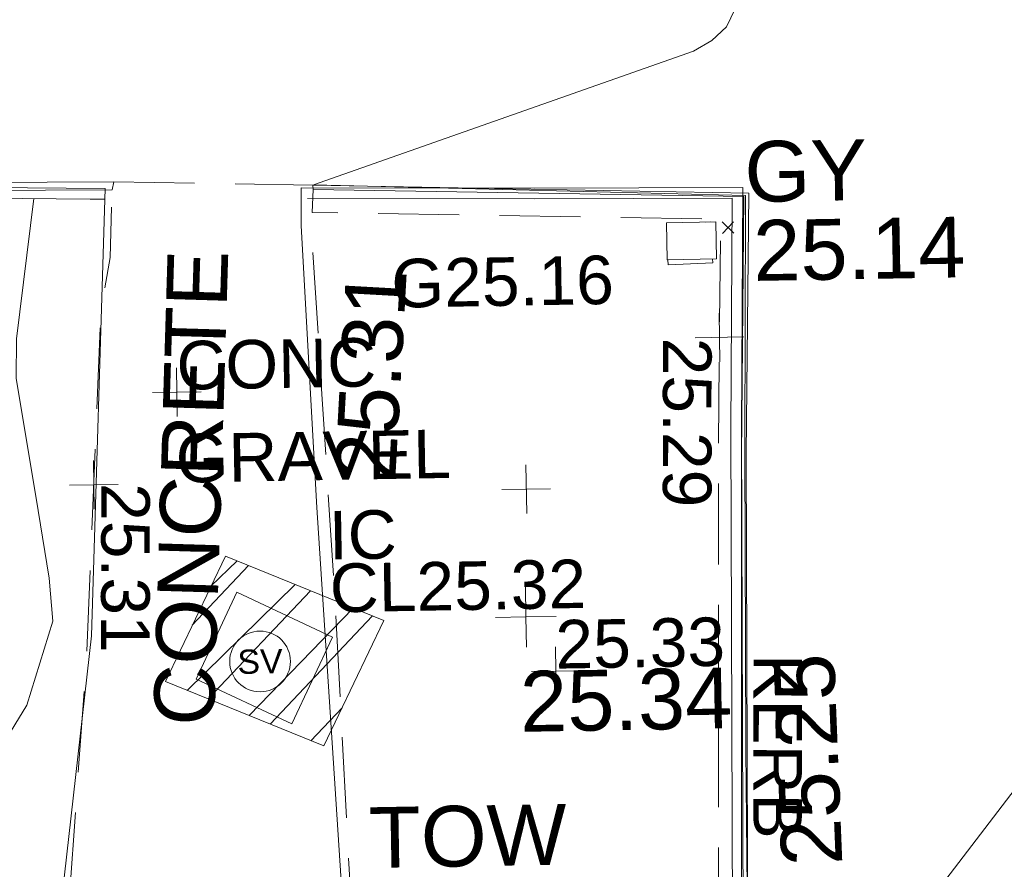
# Model space of a CAD drawing. Header units: millimetres. Extents: x -290717 to 520720, y -88450 to 287762.
# Tile 153 of 197: x -200618 to -194533, y 153325 to 158575. Entities that reach past the tile are written whole.
import ezdxf

# ---------------------------------------------------------------- set-up
doc = ezdxf.new("R2010")
doc.units = ezdxf.units.MM
for name, pattern in [('IMPORT-DASHED _2_', [750, 500, -250]), ('IMPORT-HIDDEN2 _3_', [4762.5, 3175, -1587.5]), ('IMPORT-UG_ELEC_STREET LIGHTING_QLB2 _2_', [2700, 1500, -300.0000000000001, 0, -250, 150, -300.0000000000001, 0, -200])]:
    doc.linetypes.add(name, pattern=pattern)
for name, color, linetype, lineweight, true_color in [('00_TOPO_FOOTPATH', 7, 'Continuous', 9, 0xa50000), ('00_TOPO_KERB_BOTTOM', 1, 'Continuous', 9, 0xff0000), ('00_TOPO_KERB_TOP', 7, 'Continuous', 9, 0xa500a5), ('00_TOPO_LEVEL_SPOT', 7, 'Continuous', 9, 0x666666), ('00_TOPO_SERV_STOP_VALVE', 7, 'Continuous', 9, 0x666666), ('00_TOPO_TOP_OF_WALL', 7, 'Continuous', 9, 0x666666), ('00_UAV_FORM_LINES', 7, 'Continuous', 9, 0x666666), ('00_UAV_SERV_GULLY', 7, 'Continuous', 9, 0x5252a5), ('12333-PUM-2D-U-0001-C01 - Rev2_REVIT IMPORT_dwg', 7, 'Continuous', 9, 0x767676), ('CONTOURS_MINOR', 7, 'Continuous', 9, 0x00a5a5), ('GULLY', 7, 'Continuous', 9, 0x7fbfff), ('GULLY_LVL', 7, 'Continuous', 9, 0x7fbfff), ('INSPECTION_COVER', 7, 'Continuous', 9, 0xa50000), ('INSPECTION_COVER_LVL', 7, 'Continuous', 9, 0xa50000), ('INSPECTION_COVER_TXT', 7, 'Continuous', 9, 0xa50000), ('KERB_BOTTOM', 7, 'Continuous', 9, 0x0000a5), ('KERB_BOTTOM_TXT', 7, 'Continuous', 9, 0x0000a5), ('KERB_TOP', 2, 'Continuous', 9, 0xffff00), ('PUM-CHAMBER EXTENTS', 6, 'IMPORT-HIDDEN2 _3_', 9, 0xff00ff), ('SPOT_HEIGHTS_LVL', 7, 'Continuous', 9, 0x00a500)]:
    doc.layers.add(name, color=color, linetype=linetype, lineweight=lineweight, true_color=true_color)
for name, color, linetype, lineweight in [('00_TOPO_SURVEY_TEXT', 7, 'Continuous', 9), ('CHANGE_OF_SURFACE', 7, 'IMPORT-DASHED _2_', 9), ('CHANGE_OF_SURFACE_LVL', 7, 'Continuous', 9), ('GEN-TEXT', 7, 'Continuous', 9), ('Text', 7, 'Continuous', 9), ('TEXT_TXT', 7, 'Continuous', 9)]:
    doc.layers.add(name, color=color, linetype=linetype, lineweight=lineweight)
doc.styles.add('Arial_3', font='arial.ttf', dxfattribs={"height": 299.9999999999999})
doc.styles.add('Swis721 Lt BT', font='swissl.ttf', dxfattribs={"height": 399.9999999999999})
doc.styles.add('Swis721 Lt BT_2', font='swissl.ttf', dxfattribs={"height": 375})

# ---------------------------------------------------------------- blocks, each defined once
blk = doc.blocks.new('12333-PUM-2D-U-0001-C01 - Rev2_REVIT IMPORT_dwg_MSL_Sluice_Valve_SYM-2077186-Site Location Plan Existing')
at = {"layer": '00_TOPO_SERV_STOP_VALVE', "color": 254, "true_color": 0xcccccc}
blk.add_circle((0, 0), 500.0000000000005, dxfattribs=at)
at = {"layer": '00_TOPO_SERV_STOP_VALVE', "insert": (0, 198.9876086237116), "char_height": 399.9999999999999, "width": 785.1100955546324, "attachment_point": 2, "line_spacing_factor": 1.005061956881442, "style": 'Swis721 Lt BT'}
blk.add_mtext('SV', dxfattribs=at)
blk = doc.blocks.new('12333-PUM-2D-U-0001-C01 - Rev2_REVIT IMPORT_dwg_MM-2077200-Site Location Plan Existing')
at = {"layer": '00_TOPO_LEVEL_SPOT', "color": 254, "true_color": 0xcccccc, "flags": 128}
for points in [[(500.0000000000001, 0), (0, 0), (0, 500.0000000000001)], [(0, -500.0000000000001), (0, 0), (-500.0000000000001, 0)]]:
    blk.add_lwpolyline(points, dxfattribs=at)
blk = doc.blocks.new('12333-PUM-2D-U-0001-C01 - Rev2_REVIT IMPORT_dwg_MGS62954_T2_Galway_ITM_3d_Rev1-2077680-Site Location Plan Existing')
at = {"layer": '00_TOPO_FOOTPATH', "color": 254, "true_color": 0xcccccc, "flags": 128}
for points in [[(533704650.4005389, 725716422.4871479), (533704517.3276364, 725713661.0607977), (533704273.8743547, 725711803.2614447)], [(533706050.0000001, 725711770), (533705924.3829188, 725714428.0034183), (533705857.1707754, 725716170.5208727), (533705861.6885859, 725716405.4705889)]]:
    blk.add_lwpolyline(points, dxfattribs=at)
at = {"layer": '00_TOPO_KERB_BOTTOM', "color": 254, "true_color": 0xcccccc, "flags": 128}
for points in [[(533697363.9766796, 725716555.9117215), (533700436.9914961, 725716511.9587821), (533703927.6441078, 725716441.9206537), (533704650.4005389, 725716422.487148)], [(533705861.6885859, 725716405.4705889), (533707304.0440198, 725716378.6718004), (533708590.7800167, 725716360.1848606), (533708555.5835136, 725714859.0295606), (533708514.4011251, 725711845.6693321), (533708476.6124231, 725710281.9124295)]]:
    blk.add_lwpolyline(points, dxfattribs=at)
at = {"layer": '00_TOPO_KERB_TOP', "color": 254, "true_color": 0xcccccc, "flags": 128}
for points in [[(533697364.1652839, 725716489.7172986), (533700435.8589501, 725716445.7879359), (533703926.083293, 725716375.7584006), (533704556.4949145, 725716358.8020202), (533704645.1966426, 725716356.4161819)], [(533705898.5171807, 725716338.667098), (533707302.9474725, 725716312.43427), (533708522.9848072, 725716294.9056108), (533708489.3476765, 725714860.2586324), (533708448.1661506, 725711846.9615221), (533708410.3345385, 725710283.0435861)]]:
    blk.add_lwpolyline(points, dxfattribs=at)
at = {"layer": '00_UAV_FORM_LINES', "color": 254, "true_color": 0xcccccc, "flags": 128}
blk.add_lwpolyline([(533700655.4120001, 725710716.8910003), (533702070.4120001, 725710772.891), (533702796.412, 725710865.8910002), (533702943.4119999, 725710962.8910002), (533703107.4120001, 725711186.891), (533703229.4120002, 725711434.8910003), (533703383.4120001, 725711883.8910002), (533703457.4120002, 725712105.891), (533703562.4120001, 725712375.891), (533703780.4120001, 725712720.891), (533704110.412, 725713237.891), (533704279.412, 725713755.8910002), (533704262.412, 725714021.891), (533704200.4120001, 725714440.891), (533704080.4120001, 725715260.8910003), (533704086.4120001, 725715503.8910002), (533704207.2271336, 725716368.196386)], dxfattribs=at)
at = {"layer": '00_UAV_SERV_GULLY', "color": 254, "true_color": 0xcccccc}
for p, q in [((533708114.7000002, 725716150.8000002), (533708419.5000001, 725716150.8000002)), ((533708114.7000002, 725716150.8000002), (533708114.7000001, 725715922.2000002)), ((533708419.5000001, 725716150.8000002), (533708419.5, 725715922.2)), ((533708114.7000001, 725715922.2000002), (533708419.5, 725715922.2))]:
    blk.add_line(p, q, dxfattribs=at)
at = {"xscale": 0.375, "yscale": 0.375, "zscale": 0.375}
for name, p in [('12333-PUM-2D-U-0001-C01 - Rev2_REVIT IMPORT_dwg_MM-2077200-Site Location Plan Existing', (533707203.763123, 725713730.3589883)), ('12333-PUM-2D-U-0001-C01 - Rev2_REVIT IMPORT_dwg_MSL_Sluice_Valve_SYM-2077186-Site Location Plan Existing', (533705555.9936414, 725713483.9340137))]:
    blk.add_blockref(name, p, dxfattribs=at)
at = {"layer": '00_TOPO_FOOTPATH', "color": 251, "true_color": 0x666666, "insert": (533706035.9034192, 725714602.2506921), "char_height": 375, "width": 1495.902363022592, "attachment_point": 1, "rotation": 85.83778927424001, "line_spacing_factor": 1.005061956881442, "style": 'Swis721 Lt BT_2'}
blk.add_mtext('25.31', dxfattribs=at)
at = {"layer": '00_TOPO_KERB_BOTTOM', "color": 251, "true_color": 0x666666, "insert": (533708757.4780371, 725712157.0512122), "char_height": 375, "width": 1495.902363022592, "attachment_point": 1, "rotation": 91.29100843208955, "line_spacing_factor": 1.005061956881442, "style": 'Swis721 Lt BT_2'}
blk.add_mtext('25.25', dxfattribs=at)
at = {"layer": '00_TOPO_LEVEL_SPOT', "insert": (533707158.1746906, 725713395.5166496), "char_height": 375, "width": 1495.902363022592, "attachment_point": 1, "line_spacing_factor": 1.005061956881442, "style": 'Swis721 Lt BT_2'}
blk.add_mtext('25.34', dxfattribs=at)
at = {"layer": '00_TOPO_SURVEY_TEXT', "color": 251, "true_color": 0x666666, "insert": (533704889.8159426, 725713103.8310144), "char_height": 375, "width": 3286.236302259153, "attachment_point": 1, "rotation": 87.27202140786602, "line_spacing_factor": 1.005061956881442, "style": 'Swis721 Lt BT_2'}
blk.add_mtext('CONCRETE', dxfattribs=at)
at = {"layer": '00_TOPO_TOP_OF_WALL', "insert": (533706210.3122213, 725712570.6880009), "char_height": 375, "width": 1343.937678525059, "attachment_point": 1, "line_spacing_factor": 1.005061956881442, "style": 'Swis721 Lt BT_2'}
blk.add_mtext('TOW', dxfattribs=at)
at = {"layer": '00_UAV_SERV_GULLY', "color": 251, "true_color": 0x666666, "char_height": 375, "attachment_point": 1, "line_spacing_factor": 1.005061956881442, "style": 'Swis721 Lt BT_2'}
for s, insert, width in [('GY', (533708601.8113332, 725716644.4091208), 821.5590755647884), ('25.14', (533708647.8682402, 725716156.5378453), 1495.902363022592)]:
    blk.add_mtext(s, dxfattribs=dict(at, insert=insert, width=width))
blk = doc.blocks.new('12333-PUM-2D-U-0001-C01 - Rev2_REVIT IMPORT_dwg_SPOT-2077713-Site Location Plan Existing')
at = {"layer": 'Text', "color": 253, "true_color": 0xaaaaaa}
for p, q in [((0, 500.0000000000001), (0, -500.0000000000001)), ((-500.0000000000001, 0), (500.0000000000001, 0))]:
    blk.add_line(p, q, dxfattribs=at)
blk = doc.blocks.new('12333-PUM-2D-U-0001-C01 - Rev2_REVIT IMPORT_dwg_SPOT-2077769-Site Location Plan Existing')
at = {"layer": 'CHANGE_OF_SURFACE_LVL', "color": 253, "true_color": 0xaaaaaa}
for p, q in [((0, 500.0000000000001), (0, -500.0000000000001)), ((-500.0000000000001, 0), (500.0000000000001, 0))]:
    blk.add_line(p, q, dxfattribs=at)
blk = doc.blocks.new('12333-PUM-2D-U-0001-C01 - Rev2_REVIT IMPORT_dwg_SPOT-2077775-Site Location Plan Existing')
at = {"layer": 'SPOT_HEIGHTS_LVL', "color": 9, "true_color": 0xaae1aa}
for p, q in [((0, 500.0000000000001), (0, -500.0000000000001)), ((-500.0000000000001, 0), (500.0000000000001, 0))]:
    blk.add_line(p, q, dxfattribs=at)
blk = doc.blocks.new('12333-PUM-2D-U-0001-C01 - Rev2_REVIT IMPORT_dwg-1620468-Site Location Plan Existing')
at = {"layer": 'PUM-CHAMBER EXTENTS', "true_color": 0xffaaff}
h = blk.add_hatch(dxfattribs=at)
h.set_pattern_fill('FP_3', color=211, style=0, pattern_type=2)
h.set_pattern_definition([(45, (-533641079.65, -725615854.3560001), (-265.1650429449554, 265.1650429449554), []), (45, (-533640902.873, -725615854.3560001), (-265.1650429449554, 265.1650429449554), [])])
h.paths.add_polyline_path([(64861.35015287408, 97100.64382129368), (65245.35015283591, 97868.64382133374), (64273.35015288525, 98283.64382137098), (63889.35015292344, 97515.64382133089)])
at = {"layer": 'CHANGE_OF_SURFACE', "color": 253, "true_color": 0xaaaaaa}
blk.add_line((63624.25474089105, 100608.366080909), (64854.00095069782, 100566.9753700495), dxfattribs=at)
at = {"layer": 'CHANGE_OF_SURFACE', "color": 253, "true_color": 0xaaaaaa, "flags": 128}
for points in [[(67248.2498500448, 94430.0943127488), (67288.4214195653, 96377.93557636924), (67330.25402342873, 98851.95111623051), (67370.0054700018, 100312.0109869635), (64847.69594634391, 100398.3793514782), (64855.78587092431, 100540.6357127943)], [(63607.52997361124, 100451.4001532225), (63593.52681867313, 100141.2859128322), (63531.03880188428, 99807.28542001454), (63405.02141660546, 97669.50882703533), (63249.87507425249, 95943.19077790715)], [(65020.04138601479, 95903.7075144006), (64948.44558637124, 97953.62219156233), (64842.16376510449, 100250.4486399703), (64847.69594634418, 100398.3793514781)]]:
    blk.add_lwpolyline(points, dxfattribs=at)
at = {"layer": 'CONTOURS_MINOR', "color": 254, "true_color": 0xaae1e1, "flags": 128}
for points in [[(67481.58922023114, 101610.6832501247), (67426.77081073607, 101500.5027841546), (67335.84844390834, 101417.5695809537), (67220.85677133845, 101352.8012188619), (64857.79148351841, 100569.2329355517), (67527.16648334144, 100455.4829355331), (67509.23605787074, 99602.45591483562), (67506.65951985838, 99478.30992680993), (67504.12693782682, 99354.16305367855), (67501.6602901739, 99230.01485306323), (67499.23759861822, 99105.86576734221), (67494.45815035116, 98857.56626853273), (67477.54871670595, 97681.59396469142), (67474.58729310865, 97464.5403497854), (67471.83864994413, 97247.48419679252), (67469.40917870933, 97030.42423666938), (67467.19248814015, 96813.36173857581), (67463.07827986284, 96379.23293525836), (67457.7914832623, 95549.23293553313)], [(68355.7006840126, 95786.41295328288), (71377.79148353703, 99599.23293534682)]]:
    blk.add_lwpolyline(points, dxfattribs=at)
at = {"layer": 'GEN-TEXT', "color": 253, "true_color": 0xaaaaaa}
for p, q in [((67378.99481377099, 100224.288482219), (67449.7054918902, 100294.9991603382)), ((67449.7054918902, 100224.288482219), (67378.99481377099, 100294.9991603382))]:
    blk.add_line(p, q, dxfattribs=at)
at = {"layer": 'GULLY', "color": 254, "true_color": 0xd4e9ff}
for p, q in [((67035.05015293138, 100259.8869395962), (67034.30256457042, 100290.538062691)), ((67276.43866625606, 100296.4438213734), (67310.05755753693, 100297.263794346))]:
    blk.add_line(p, q, dxfattribs=at)
at = {"layer": 'GULLY', "color": 254, "true_color": 0xd4e9ff, "flags": 128}
blk.add_lwpolyline([(67315.6531665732, 100067.8438213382), (67316.25890557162, 100043.0085221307), (67040.50391260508, 100036.2827908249), (67039.73413137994, 100067.8438213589)], dxfattribs=at)
at = {"layer": 'INSPECTION_COVER', "color": 9, "true_color": 0xe1aaaa, "flags": 128}
blk.add_lwpolyline([(64079.01076832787, 97527.34514221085), (64666.72144003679, 97239.6762345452), (64927.50833288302, 97772.46666082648), (64339.7976611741, 98060.13556895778)], close=True, dxfattribs=at)
at = {"layer": 'KERB_BOTTOM', "color": 9, "true_color": 0xaaaae1, "flags": 128}
for points in [[(53921.35100334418, 59365.6617802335), (53878.42663738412, 59365.12170964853), (53893.58997554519, 60143.75911466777), (53926.57842102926, 62490.65137130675), (53952.58337375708, 63869.47918159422), (53999.38467156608, 66350.96540057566), (54049.65605819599, 69016.44175732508), (54143.35963339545, 73984.7682681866), (54176.34807887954, 76129.01721801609), (54251.750239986, 80200.73390472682), (54313.01449530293, 84432.68018309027), (54402.55456150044, 87646.69728977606), (54440.25564205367, 90497.84149776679), (54490.15162489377, 93288.61347166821), (54498.60794318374, 94399.92824976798), (54475.13890708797, 97932.63196188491), (54569.85310593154, 100571.0989249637), (54654.68053647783, 100646.501086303), (54796.0595880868, 100721.9032475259), (55366.28842970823, 100712.4779771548), (63624.25474089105, 100608.366080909)], [(67439.39934178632, 94426.83198762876), (67467.1570870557, 96380.97728334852), (67502.50185001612, 98862.17963916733), (67547.27188311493, 100469.1881927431), (64854.00095069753, 100566.9753700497)]]:
    blk.add_lwpolyline(points, dxfattribs=at)
at = {"layer": 'KERB_TOP', "color": 51, "true_color": 0xffffaa, "flags": 128}
for points in [[(54221.16475831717, 76128.25750699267), (54296.56729614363, 80199.99453506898), (54357.82852303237, 84431.73160543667), (54387.16547098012, 85484.77361688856), (54447.36937130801, 87645.776789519), (54485.07340799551, 90497.14453902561), (54526.86856978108, 92973.21033198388), (54559.30058204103, 94894.5761503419), (54554.33545936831, 95361.74188600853), (54544.86618132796, 96252.70112976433), (54532.74256479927, 97393.40567030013), (54541.49734345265, 97714.24944966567), (54543.52683993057, 97788.62611902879), (54618.82234062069, 100548.0440860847), (54683.32008924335, 100605.3754187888), (54808.11443959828, 100671.932406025), (55365.56352535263, 100662.7183712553), (63613.30331652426, 100558.7354055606), (63624.25474089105, 100608.366080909)], [(67391.07436093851, 94427.6567441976), (67431.24092719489, 96375.25540438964), (67473.06556336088, 98848.79972832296), (67516.65743766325, 100449.9174882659), (64855.78587092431, 100540.6357127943), (64854.00095069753, 100566.9753700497)]]:
    blk.add_lwpolyline(points, dxfattribs=at)
at = {"layer": 'PUM-CHAMBER EXTENTS', "color": 211, "linetype": 'Continuous', "true_color": 0xffaaff, "flags": 128}
blk.add_lwpolyline([(64273.35015288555, 98283.6438213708), (63889.35015292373, 97515.64382133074), (64861.35015287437, 97100.6438212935), (65245.35015283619, 97868.64382133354)], close=True, dxfattribs=at)
blk.add_blockref('12333-PUM-2D-U-0001-C01 - Rev2_REVIT IMPORT_dwg_MGS62954_T2_Galway_ITM_3d_Rev1-2077680-Site Location Plan Existing', (-533641079.6498471, -725615854.3561786))
at = {"xscale": 0.3, "yscale": 0.3, "zscale": 0.3}
for name, p in [('12333-PUM-2D-U-0001-C01 - Rev2_REVIT IMPORT_dwg_SPOT-2077769-Site Location Plan Existing', (67350.12974659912, 99581.98105136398)), ('12333-PUM-2D-U-0001-C01 - Rev2_REVIT IMPORT_dwg_SPOT-2077713-Site Location Plan Existing', (63991.65161524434, 99301.86826502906)), ('12333-PUM-2D-U-0001-C01 - Rev2_REVIT IMPORT_dwg_SPOT-2077769-Site Location Plan Existing', (63468.03010930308, 98738.39712364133)), ('12333-PUM-2D-U-0001-C01 - Rev2_REVIT IMPORT_dwg_SPOT-2077713-Site Location Plan Existing', (66139.857780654, 98664.69077428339)), ('12333-PUM-2D-U-0001-C01 - Rev2_REVIT IMPORT_dwg_SPOT-2077775-Site Location Plan Existing', (66302.89148341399, 97537.73293551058))]:
    blk.add_blockref(name, p, dxfattribs=at)
at = {"layer": 'CHANGE_OF_SURFACE_LVL', "char_height": 299.9999999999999, "width": 1256.112065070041, "attachment_point": 1, "rotation": 268.94676416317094, "line_spacing_factor": 0.9417779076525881, "style": 'Arial_3'}
for s, insert in [('25.29', (67301.07138394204, 99581.4138912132)), ('25.31', (63814.49261209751, 98743.14981377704))]:
    blk.add_mtext(s, dxfattribs=dict(at, insert=insert))
at = {"layer": 'GULLY_LVL', "insert": (65328.61702574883, 100100.5122798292), "char_height": 299.9999999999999, "width": 1645.433348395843, "attachment_point": 1, "line_spacing_factor": 0.9417779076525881, "style": 'Arial_3'}
blk.add_mtext('G25.16', dxfattribs=at)
at = {"layer": 'INSPECTION_COVER_LVL', "insert": (64914.94392033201, 98225.1583631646), "char_height": 299.9999999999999, "width": 1895.18662449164, "attachment_point": 1, "line_spacing_factor": 0.9417779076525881, "style": 'Arial_3'}
blk.add_mtext('CL25.32', dxfattribs=at)
at = {"layer": 'INSPECTION_COVER_TXT', "insert": (64914.94392033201, 98551.30425484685), "char_height": 299.9999999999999, "width": 499.5065521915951, "attachment_point": 1, "line_spacing_factor": 0.9417779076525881, "style": 'Arial_3'}
blk.add_mtext('IC', dxfattribs=at)
at = {"layer": 'KERB_BOTTOM_TXT', "insert": (67826.24938939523, 97615.7881172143), "char_height": 299.9999999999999, "width": 1362.624491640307, "attachment_point": 1, "rotation": 268.94676416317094, "line_spacing_factor": 0.9417779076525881, "style": 'Arial_3'}
blk.add_mtext('KERB', dxfattribs=at)
at = {"layer": 'SPOT_HEIGHTS_LVL', "insert": (66302.89148341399, 97852.7440304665), "char_height": 299.9999999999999, "width": 1256.112065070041, "attachment_point": 1, "line_spacing_factor": 0.9417779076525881, "style": 'Arial_3'}
blk.add_mtext('25.33', dxfattribs=at)
at = {"layer": 'TEXT_TXT', "char_height": 299.9999999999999, "attachment_point": 1, "line_spacing_factor": 0.9417779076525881, "style": 'Arial_3'}
for s, insert, width in [('CONC', (63991.65161524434, 99616.87935998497), 1469.136918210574), ('GRAVEL', (63977.0946308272, 99042.95851213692), 2031.081789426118)]:
    blk.add_mtext(s, dxfattribs=dict(at, insert=insert, width=width))

msp = doc.modelspace()

# ---------------------------------------------------------------- block references
at = {"layer": '12333-PUM-2D-U-0001-C01 - Rev2_REVIT IMPORT_dwg', "color": 254, "linetype": 'IMPORT-UG_ELEC_STREET LIGHTING_QLB2 _2_', "true_color": 0xffd4d4, "rotation": 0.9999999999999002}
msp.add_blockref('12333-PUM-2D-U-0001-C01 - Rev2_REVIT IMPORT_dwg-1620468-Site Location Plan Existing', (-261895.0770586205, 55869.5817132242), dxfattribs=at)

doc.saveas('drawing.dxf')
